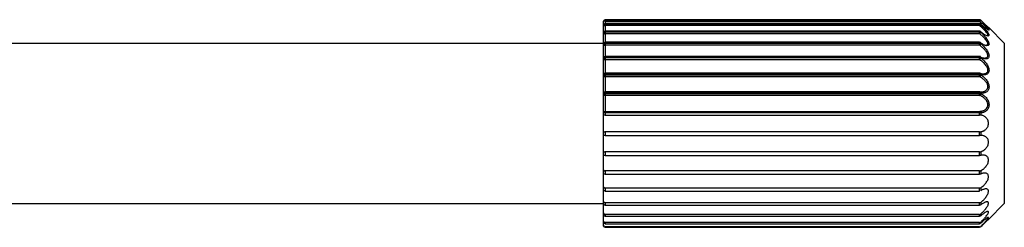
# Paper-space layout '_Inferior' of a CAD drawing. Header units: millimetres. Extents: x -124 to 674, y -133 to 0.
# Tile 9 of 9: x 551 to 674, y -80 to -54. Entities that reach past the tile are written whole.
import ezdxf

# ---------------------------------------------------------------- set-up
doc = ezdxf.new("R2010")
doc.units = ezdxf.units.MM

psp = doc.layouts.new('_Inferior')

# ---------------------------------------------------------------- linework, layer by layer
at = {"color": 7, "linetype": 'Continuous', "lineweight": 25}
for p, q in [((670.92, -54.03), (624.2, -54.03)), ((624.2, -54.03), (624.2, -65.94)), ((670.92, -54.03), (624.2, -54.03)), ((624.2, -54.04), (670.92, -54.04)), ((670.92, -54.24), (670.92, -54.03)), ((624, -58.81), (624, -54.23)), ((670.92, -54.24), (624.2, -54.24)), ((670.92, -54.51), (624.2, -54.51)), ((670.92, -54.52), (624.2, -54.52)), ((624.2, -54.55), (670.92, -54.55)), ((670.92, -54.77), (624.2, -54.77)), ((670.92, -54.77), (670.92, -54.51)), ((670.92, -54.63), (671.44, -55.01)), ((671.06, -54.09), (671.06, -54.1)), ((671.06, -54.09), (671.06, -54.09)), ((671.06, -54.57), (671.06, -54.6)), ((674, -56.97), (672.09, -55.06)), ((670.92, -55.46), (624.2, -55.46)), ((670.92, -55.48), (624.2, -55.48)), ((624.2, -55.53), (670.92, -55.53)), ((670.92, -55.78), (624.2, -55.78)), ((670.92, -55.78), (670.92, -55.46)), ((671.06, -55.54), (671.06, -55.58)), ((671.69, -55.96), (671.85, -55.99)), ((525, -56.97), (624, -56.97)), ((670.92, -56.85), (624.2, -56.85)), ((670.92, -56.89), (624.2, -56.89)), ((624.2, -56.95), (670.92, -56.95)), ((670.92, -57.22), (624.2, -57.22)), ((670.92, -57.22), (670.92, -56.85)), ((671.06, -56.94), (671.06, -57)), ((671.35, -57.11), (671.72, -57.2)), ((671.54, -57.2), (671.72, -57.2)), ((674, -56.97), (674, -76.97)), ((624, -79.73), (624, -58.81)), ((670.92, -58.61), (624.2, -58.61)), ((670.92, -58.69), (624.2, -58.69)), ((624.2, -58.76), (670.92, -58.76)), ((670.92, -59.03), (670.92, -58.61)), ((671.06, -58.72), (671.06, -58.8)), ((671.27, -58.81), (671.56, -58.81)), ((670.92, -59.03), (624.2, -59.03)), ((670.92, -60.7), (624.2, -60.7)), ((670.92, -60.8), (624.2, -60.8)), ((624.2, -60.89), (670.92, -60.89)), ((670.92, -61.15), (624.2, -61.15)), ((670.92, -61.15), (670.92, -60.7)), ((671.06, -60.83), (671.06, -60.92)), ((670.92, -63.01), (624.2, -63.01)), ((670.92, -63.15), (624.2, -63.15)), ((624.2, -63.25), (670.92, -63.25)), ((670.92, -63.49), (624.2, -63.49)), ((670.92, -63.49), (670.92, -63.01)), ((671.06, -63.17), (671.06, -63.26)), ((624.2, -65.47), (670.92, -65.47)), ((670.92, -65.65), (624.2, -65.65)), ((624.2, -65.94), (670.92, -65.94)), ((670.92, -65.94), (670.92, -65.47)), ((671.06, -65.65), (671.06, -65.94)), ((670.92, -68), (624.2, -68)), ((624.2, -68), (624.2, -68.49)), ((624.2, -68.49), (670.92, -68.49)), ((670.92, -68.49), (670.92, -68)), ((671.06, -68), (671.06, -68.48)), ((670.92, -70.51), (624.2, -70.51)), ((624.2, -70.51), (624.2, -70.98)), ((624.2, -70.98), (670.92, -70.98)), ((670.92, -70.98), (670.92, -70.51)), ((671.06, -70.5), (671.06, -70.96)), ((670.92, -72.88), (624.2, -72.88)), ((624.2, -72.88), (624.2, -73.31)), ((624.2, -73.31), (670.92, -73.31)), ((670.92, -73.31), (670.92, -72.88)), ((671.06, -72.86), (671.06, -73.28)), ((670.92, -75.03), (624.2, -75.03)), ((624.2, -75.03), (624.2, -75.41)), ((624.2, -75.41), (670.92, -75.41)), ((670.92, -75.41), (670.92, -75.03)), ((671.06, -74.99), (671.06, -75.37)), ((525, -76.97), (624, -76.97)), ((670.92, -76.87), (624.2, -76.87)), ((624.2, -76.87), (624.2, -77.17)), ((624.2, -77.17), (670.92, -77.17)), ((670.92, -77.17), (670.92, -76.87)), ((671.06, -76.82), (671.06, -77.13)), ((674, -76.97), (672.03, -78.94)), ((670.92, -78.32), (624.2, -78.32)), ((624.2, -78.32), (624.2, -78.55)), ((624.2, -78.55), (670.92, -78.55)), ((670.92, -78.55), (670.92, -78.32)), ((671.06, -78.27), (671.06, -78.5)), ((670.92, -79.34), (624.2, -79.34)), ((624.2, -79.34), (624.2, -79.48)), ((624.2, -79.48), (670.92, -79.48)), ((670.92, -79.48), (670.92, -79.34)), ((671.06, -79.28), (671.06, -79.42)), ((671.06, -79.83), (671.06, -79.87)), ((670.92, -79.88), (624.2, -79.88)), ((624.2, -79.88), (624.2, -79.93)), ((624.2, -79.93), (670.92, -79.93)), ((670.92, -79.93), (670.92, -79.88))]:
    psp.add_line(p, q, dxfattribs=at)
at = {"color": 7, "linetype": 'Continuous', "lineweight": 25, "flags": 128}
for points in [[(671.05, -54.56), (671.05, -54.56), (671.06, -54.57)], [(624, -55.71), (624, -55.72), (624.02, -55.73), (624.03, -55.75), (624.06, -55.76), (624.09, -55.77), (624.12, -55.78), (624.16, -55.78), (624.2, -55.78)], [(671.04, -55.51), (671.05, -55.52), (671.06, -55.54)], [(624, -57.11), (624, -57.13), (624.02, -57.15), (624.03, -57.17), (624.06, -57.19), (624.09, -57.2), (624.12, -57.21), (624.16, -57.22), (624.2, -57.22)], [(624.2, -58.69), (624.16, -58.69), (624.12, -58.7), (624.09, -58.71), (624.06, -58.72), (624.03, -58.74), (624.02, -58.77), (624, -58.79), (624, -58.81)], [(624, -58.89), (624, -58.87), (624.02, -58.84), (624.03, -58.82), (624.06, -58.8), (624.09, -58.78), (624.12, -58.77), (624.16, -58.77), (624.2, -58.76)], [(624.2, -60.8), (624.16, -60.8), (624.12, -60.81), (624.09, -60.82), (624.06, -60.83), (624.03, -60.84), (624.02, -60.86), (624, -60.88), (624, -60.9)], [(624, -60.98), (624, -60.96), (624.02, -60.95), (624.03, -60.93), (624.06, -60.92), (624.09, -60.9), (624.12, -60.89), (624.16, -60.89), (624.2, -60.89)], [(624.2, -63.15), (624.16, -63.15), (624.12, -63.16), (624.09, -63.16), (624.06, -63.17), (624.03, -63.18), (624.02, -63.19), (624, -63.2), (624, -63.21)], [(624, -63.3), (624, -63.29), (624.02, -63.28), (624.03, -63.27), (624.06, -63.26), (624.09, -63.26), (624.12, -63.25), (624.16, -63.25), (624.2, -63.25)]]:
    psp.add_lwpolyline(points, dxfattribs=at)
at = {"color": 7, "linetype": 'Continuous', "lineweight": 25}
for centre, radius, start, end in [((624.2, -54.23), 0.2, 90, 180), ((624.2, -54.23), 0.2, 89.8726, 179.872), ((624.2, -54.24), 0.199, 89.8511, 179.8503), ((670.92, -54.23), 0.2, 45.4441, 90), ((670.92, -54.23), 0.2, 45.1584, 90.0219), ((670.92, -54.24), 0.201, 45.1851, 90.0256), ((624.15, -57.92), 3.69, 89.2233, 92.3311), ((624.2, -54.71), 0.2, 90, 180), ((624.2, -54.71), 0.196, 88.7987, 178.7461), ((624.2, -54.74), 0.196, 88.7353, 178.6769), ((624.15, -54.47), 0.306, 240.3107, 279.0853), ((675.19, -58.48), 6.02, 133.3529, 135.2329), ((670.92, -54.71), 0.2, 47.2383, 90), ((670.92, -54.72), 0.204, 46.5113, 90.199), ((670.92, -54.75), 0.205, 46.5922, 90.209), ((670.47, -54.26), 0.684, 311.1421, 329.848), ((624.2, -55.66), 0.2, 90, 180), ((624.19, -55.67), 0.189, 86.6858, 176.2492), ((624.19, -55.72), 0.189, 86.5844, 176.1185), ((670.92, -55.66), 0.2, 50.3281, 90), ((670.92, -55.7), 0.214, 49.2829, 90.5071), ((670.92, -55.74), 0.214, 49.4202, 90.5205), ((670.62, -55.42), 0.464, 309.3194, 339.742), ((624.2, -57.05), 0.2, 90, 180), ((624.18, -57.07), 0.182, 83.7076, 171.8743), ((624.18, -57.13), 0.182, 83.5791, 171.6554), ((670.92, -57.05), 0.2, 54.9261, 90), ((670.92, -57.12), 0.232, 53.5363, 90.8504), ((670.92, -57.19), 0.233, 53.7325, 90.8628), ((670.68, -56.91), 0.394, 307.7786, 346.2346), ((670.99, -56.94), 0.0703, 0.7929, 51.4593), ((624.2, -58.81), 0.2, 90, 180), ((624.17, -58.85), 0.178, 191.9258, 278.2866), ((670.92, -58.81), 0.2, 61.2819, 90), ((670.92, -58.95), 0.267, 59.3224, 91.1008), ((670.92, -59.03), 0.269, 59.5785, 91.1068), ((670.71, -58.75), 0.349, 305.6219, 350.9351), ((670.96, -58.72), 0.0989, 358.761, 57.2232), ((624.2, -60.9), 0.2, 90, 180), ((624.18, -60.96), 0.185, 186.0508, 274.982), ((670.92, -60.9), 0.2, 69.5646, 90), ((670.92, -61.14), 0.34, 66.6194, 91.1298), ((670.92, -61.23), 0.344, 66.932, 91.1251), ((670.75, -60.89), 0.307, 302.3403, 354.6998), ((670.93, -60.82), 0.127, 357.2862, 64.2398), ((624.2, -63.21), 0.2, 90, 180), ((624.19, -63.29), 0.192, 182.5325, 272.3262), ((670.92, -63.21), 0.2, 79.6303, 90), ((670.93, -63.68), 0.525, 75.2542, 90.8624), ((670.93, -63.78), 0.537, 75.6124, 90.846), ((670.8, -63.25), 0.263, 297.5019, 358.025), ((670.9, -63.16), 0.157, 357.3814, 71.0044), ((624.2, -65.67), 0.2, 89.9974, 179.9974), ((624.15, -66.15), 0.509, 84.4187, 107.2085), ((670.88, -65.64), 0.176, 355.763, 78.8547), ((670.93, -67.13), 1.48, 84.8383, 90.3318)]:
    psp.add_arc(centre, radius, start, end, dxfattribs=at)
for points, knots in [([(671.92, -55.25), (671.93, -55.25), (671.94, -55.25), (671.95, -55.24), (671.95, -55.23), (671.94, -55.2), (671.92, -55.17), (671.88, -55.12), (671.79, -55.02), (671.65, -54.88), (671.48, -54.72), (671.3, -54.57), (671.11, -54.4), (670.99, -54.3), (670.92, -54.24)], [0, 0, 0, 0, 0.041789, 0.083002, 0.124073, 0.165443, 0.207542, 0.25078, 0.366606, 0.501114, 0.616455, 0.751052, 0.861778, 1, 1, 1, 1]), ([(671.85, -55.99), (671.86, -55.99), (671.88, -55.99), (671.91, -55.98), (671.93, -55.97), (671.95, -55.95), (671.95, -55.92), (671.95, -55.89), (671.93, -55.83), (671.86, -55.71), (671.72, -55.53), (671.54, -55.33), (671.35, -55.15), (671.14, -54.96), (671, -54.84), (670.92, -54.77)], [0, 0, 0, 0, 0.038697, 0.075989, 0.112134, 0.147416, 0.182141, 0.216628, 0.251203, 0.366728, 0.500981, 0.615441, 0.751057, 0.860979, 1, 1, 1, 1]), ([(672.09, -55.06), (672.09, -55.06), (672.09, -55.06), (672.08, -55.05), (672.06, -55.04), (672.03, -55.01), (671.97, -54.96), (671.88, -54.87), (671.74, -54.74), (671.58, -54.59), (671.41, -54.43), (671.24, -54.26), (671.12, -54.15), (671.06, -54.09)], [0, 0, 0, 0, 0.041052, 0.082574, 0.125027, 0.187452, 0.250836, 0.371474, 0.500823, 0.622131, 0.750149, 0.873022, 1, 1, 1, 1]), ([(671.06, -54.1), (671.09, -54.13), (671.15, -54.19), (671.24, -54.28), (671.32, -54.37), (671.44, -54.49), (671.58, -54.63), (671.74, -54.81), (671.88, -54.97), (671.97, -55.09), (672.03, -55.17), (672.07, -55.22), (672.09, -55.26), (672.09, -55.28), (672.09, -55.29)], [0, 0, 0, 0, 0.063799, 0.126408, 0.188014, 0.248807, 0.377064, 0.498687, 0.628094, 0.748874, 0.812075, 0.874629, 0.938185, 1, 1, 1, 1]), ([(672.09, -55.29), (672.09, -55.3), (672.09, -55.31), (672.08, -55.31), (672.06, -55.32), (672.03, -55.31), (671.97, -55.29), (671.88, -55.24), (671.74, -55.14), (671.58, -55.02), (671.41, -54.89), (671.24, -54.74), (671.12, -54.63), (671.06, -54.57)], [0, 0, 0, 0, 0.041045, 0.082566, 0.125024, 0.187447, 0.250832, 0.371469, 0.500823, 0.622128, 0.750148, 0.87302, 1, 1, 1, 1]), ([(671.06, -54.6), (671.09, -54.63), (671.15, -54.69), (671.24, -54.78), (671.32, -54.87), (671.44, -55), (671.58, -55.15), (671.79, -55.4), (671.97, -55.65), (672.07, -55.86), (672.1, -55.98), (672.07, -56.05), (671.97, -56.08), (671.79, -56.02), (671.58, -55.91), (671.41, -55.81), (671.24, -55.68), (671.12, -55.58), (671.06, -55.54)], [0, 0, 0, 0, 0.031937, 0.063278, 0.094117, 0.124549, 0.188753, 0.249636, 0.374298, 0.437117, 0.499707, 0.562169, 0.625092, 0.749808, 0.810607, 0.874772, 0.936357, 1, 1, 1, 1]), ([(671.72, -57.2), (671.74, -57.2), (671.78, -57.19), (671.83, -57.18), (671.87, -57.17), (671.9, -57.15), (671.93, -57.12), (671.94, -57.09), (671.96, -57.01), (671.93, -56.86), (671.79, -56.64), (671.6, -56.4), (671.39, -56.19), (671.16, -55.98), (671, -55.85), (670.92, -55.78)], [0, 0, 0, 0, 0.04098, 0.079914, 0.116978, 0.152374, 0.186338, 0.219135, 0.251057, 0.367921, 0.500323, 0.613868, 0.750797, 0.859992, 1, 1, 1, 1]), ([(671.06, -55.58), (671.18, -55.7), (671.41, -55.93), (671.74, -56.32), (671.97, -56.66), (672.07, -56.91), (672.1, -57.08), (672.07, -57.19), (672, -57.27), (671.9, -57.27), (671.85, -57.26)], [0, 0, 0, 0, 0.179794, 0.360295, 0.540592, 0.631446, 0.721969, 0.812308, 0.903312, 1, 1, 1, 1]), ([(671.56, -58.81), (671.58, -58.81), (671.63, -58.81), (671.7, -58.8), (671.76, -58.78), (671.81, -58.76), (671.85, -58.73), (671.89, -58.7), (671.93, -58.64), (671.96, -58.53), (671.93, -58.35), (671.84, -58.14), (671.66, -57.89), (671.47, -57.68), (671.28, -57.5), (671.11, -57.36), (670.98, -57.27), (670.92, -57.22)], [0, 0, 0, 0, 0.0422328, 0.0821355, 0.1198042, 0.1553534, 0.1889187, 0.2206617, 0.250773, 0.3319773, 0.413379, 0.5008056, 0.6129008, 0.7507275, 0.8193233, 0.9023971, 1, 1, 1, 1]), ([(671.85, -57.26), (671.81, -57.27), (671.69, -57.28), (671.41, -57.16), (671.18, -57.01), (671.06, -56.94)], [0, 0, 0, 0, 0.188125, 0.593483, 1, 1, 1, 1]), ([(671.06, -57), (671.09, -57.03), (671.15, -57.08), (671.24, -57.16), (671.32, -57.24), (671.44, -57.36), (671.58, -57.52), (671.79, -57.78), (671.97, -58.07), (672.07, -58.36), (672.1, -58.56), (672.07, -58.72), (672, -58.82), (671.92, -58.88), (671.83, -58.91), (671.77, -58.92), (671.73, -58.92)], [0, 0, 0, 0, 0.042554, 0.084315, 0.125407, 0.165956, 0.251505, 0.332628, 0.498734, 0.582437, 0.665835, 0.749063, 0.832905, 0.886194, 0.941555, 1, 1, 1, 1]), ([(670.92, -58.65), (670.96, -58.66), (671.03, -58.7), (671.14, -58.74), (671.25, -58.77), (671.34, -58.79), (671.42, -58.8), (671.49, -58.81), (671.54, -58.81), (671.56, -58.81)], [0, 0, 0, 0, 0.180048, 0.347639, 0.502798, 0.645562, 0.775975, 0.894094, 1, 1, 1, 1]), ([(671.73, -58.92), (671.71, -58.92), (671.66, -58.92), (671.58, -58.91), (671.5, -58.9), (671.38, -58.87), (671.24, -58.82), (671.12, -58.76), (671.06, -58.72)], [0, 0, 0, 0, 0.120166, 0.24309, 0.369383, 0.499613, 0.745694, 1, 1, 1, 1]), ([(671.06, -58.8), (671.09, -58.82), (671.15, -58.87), (671.24, -58.94), (671.32, -59.02), (671.44, -59.12), (671.58, -59.27), (671.79, -59.53), (671.97, -59.82), (672.07, -60.13), (672.1, -60.36), (672.07, -60.56), (671.97, -60.76), (671.79, -60.87), (671.58, -60.92), (671.41, -60.91), (671.24, -60.89), (671.12, -60.85), (671.06, -60.83)], [0, 0, 0, 0, 0.031937, 0.063278, 0.094117, 0.124549, 0.188753, 0.249636, 0.374298, 0.437117, 0.499707, 0.562169, 0.625092, 0.749808, 0.810607, 0.874772, 0.936357, 1, 1, 1, 1]), ([(671.36, -60.78), (671.39, -60.78), (671.45, -60.78), (671.53, -60.77), (671.61, -60.75), (671.68, -60.73), (671.74, -60.7), (671.79, -60.66), (671.86, -60.6), (671.94, -60.49), (671.96, -60.28), (671.91, -60.07), (671.8, -59.86), (671.66, -59.66), (671.49, -59.47), (671.32, -59.31), (671.13, -59.17), (670.99, -59.08), (670.92, -59.03)], [0, 0, 0, 0, 0.042779, 0.083118, 0.121063, 0.156669, 0.190002, 0.221145, 0.250198, 0.337285, 0.41823, 0.500064, 0.571335, 0.65427, 0.750427, 0.818261, 0.901427, 1, 1, 1, 1]), ([(670.92, -60.71), (670.95, -60.72), (671.02, -60.74), (671.12, -60.76), (671.21, -60.77), (671.29, -60.78), (671.34, -60.78), (671.36, -60.78)], [0, 0, 0, 0, 0.238848, 0.458248, 0.65822, 0.838791, 1, 1, 1, 1]), ([(671.14, -63.03), (671.17, -63.03), (671.24, -63.03), (671.34, -63.01), (671.43, -63), (671.51, -62.97), (671.59, -62.94), (671.65, -62.9), (671.75, -62.84), (671.87, -62.72), (671.96, -62.5), (671.95, -62.22), (671.8, -61.88), (671.58, -61.61), (671.36, -61.42), (671.15, -61.27), (671, -61.19), (670.92, -61.15)], [0, 0, 0, 0, 0.0436369, 0.0846261, 0.1229877, 0.1587461, 0.1919319, 0.2225828, 0.2507473, 0.3436572, 0.4248462, 0.5007536, 0.6106201, 0.7500662, 0.8171334, 0.9004081, 1, 1, 1, 1]), ([(671.06, -60.92), (671.09, -60.93), (671.15, -60.97), (671.24, -61.03), (671.32, -61.09), (671.44, -61.19), (671.58, -61.32), (671.79, -61.56), (671.97, -61.85), (672.07, -62.17), (672.1, -62.42), (672.07, -62.64), (671.97, -62.89), (671.79, -63.06), (671.58, -63.15), (671.41, -63.18), (671.24, -63.19), (671.12, -63.18), (671.06, -63.17)], [0, 0, 0, 0, 0.031937, 0.063278, 0.094117, 0.124549, 0.188753, 0.249636, 0.374298, 0.437117, 0.499707, 0.562169, 0.625092, 0.749808, 0.810607, 0.874772, 0.936357, 1, 1, 1, 1]), ([(670.92, -65.47), (670.96, -65.47), (671.04, -65.46), (671.15, -65.45), (671.25, -65.42), (671.35, -65.39), (671.43, -65.36), (671.51, -65.33), (671.63, -65.25), (671.78, -65.12), (671.92, -64.9), (671.97, -64.64), (671.92, -64.37), (671.78, -64.1), (671.6, -63.89), (671.39, -63.72), (671.18, -63.59), (671.01, -63.52), (670.92, -63.49)], [0, 0, 0, 0, 0.045231, 0.087294, 0.126197, 0.161948, 0.194561, 0.224052, 0.250442, 0.347268, 0.428971, 0.500358, 0.571656, 0.65336, 0.750251, 0.816451, 0.899649, 1, 1, 1, 1]), ([(671.06, -63.26), (671.09, -63.28), (671.15, -63.3), (671.24, -63.35), (671.32, -63.4), (671.44, -63.47), (671.58, -63.59), (671.79, -63.8), (671.97, -64.07), (672.07, -64.39), (672.1, -64.65), (672.07, -64.89), (671.97, -65.18), (671.79, -65.39), (671.58, -65.53), (671.41, -65.6), (671.24, -65.64), (671.12, -65.65), (671.06, -65.65)], [0, 0, 0, 0, 0.031937, 0.063278, 0.094117, 0.124549, 0.188753, 0.249636, 0.374298, 0.437117, 0.499707, 0.562169, 0.625092, 0.749808, 0.810607, 0.874772, 0.936357, 1, 1, 1, 1]), ([(624.2, -65.94), (624.19, -65.94), (624.16, -65.94), (624.11, -65.94), (624.05, -65.94), (624.02, -65.95), (624, -65.96), (624, -65.96), (624, -65.97)], [0, 0, 0, 0, 0.12588, 0.25215, 0.500253, 0.749215, 0.87545, 1, 1, 1, 1]), ([(671.06, -65.94), (671.05, -65.94), (671.03, -65.94), (670.99, -65.94), (670.96, -65.94), (670.93, -65.94), (670.92, -65.94)], [0, 0, 0, 0, 0.2491267, 0.4992401, 0.7490064, 1, 1, 1, 1]), ([(671.06, -68), (671.09, -68), (671.15, -67.99), (671.24, -67.97), (671.32, -67.94), (671.42, -67.9), (671.54, -67.84), (671.69, -67.72), (671.82, -67.59), (671.94, -67.41), (672.01, -67.2), (672.04, -66.97), (672.01, -66.74), (671.94, -66.54), (671.82, -66.36), (671.69, -66.22), (671.54, -66.11), (671.4, -66.03), (671.23, -65.97), (671.12, -65.95), (671.06, -65.94)], [0, 0, 0, 0, 0.0385, 0.072082, 0.100748, 0.124498, 0.191678, 0.2495, 0.316058, 0.374649, 0.439426, 0.499854, 0.560314, 0.625171, 0.683681, 0.750199, 0.807966, 0.87513, 0.927683, 1, 1, 1, 1]), ([(624, -67.98), (624, -67.98), (624, -67.99), (624.02, -67.99), (624.05, -68), (624.11, -68), (624.16, -68), (624.19, -68), (624.2, -68)], [0, 0, 0, 0, 0.124603, 0.250214, 0.49973, 0.748369, 0.873974, 1, 1, 1, 1]), ([(624.2, -68.49), (624.19, -68.49), (624.16, -68.49), (624.11, -68.49), (624.05, -68.48), (624.02, -68.48), (624, -68.47), (624, -68.48), (624, -68.48)], [0, 0, 0, 0, 0.12588, 0.25215, 0.500253, 0.749215, 0.87545, 1, 1, 1, 1]), ([(670.92, -68), (670.93, -68), (670.96, -68), (670.99, -68), (671.03, -68), (671.05, -68), (671.06, -68)], [0, 0, 0, 0, 0.250939, 0.500697, 0.750812, 1, 1, 1, 1]), ([(671.06, -68.48), (671.05, -68.48), (671.03, -68.48), (670.99, -68.49), (670.96, -68.49), (670.93, -68.49), (670.92, -68.49)], [0, 0, 0, 0, 0.249127, 0.49924, 0.749006, 1, 1, 1, 1]), ([(671.06, -70.5), (671.09, -70.49), (671.15, -70.47), (671.24, -70.43), (671.32, -70.39), (671.42, -70.33), (671.54, -70.25), (671.69, -70.11), (671.82, -69.95), (671.94, -69.75), (672.01, -69.54), (672.04, -69.31), (672.01, -69.09), (671.94, -68.9), (671.82, -68.74), (671.69, -68.63), (671.54, -68.55), (671.4, -68.5), (671.23, -68.47), (671.12, -68.48), (671.06, -68.48)], [0, 0, 0, 0, 0.0384999, 0.0720824, 0.1007481, 0.1244981, 0.1916778, 0.2494995, 0.3160584, 0.3746492, 0.4394262, 0.4998536, 0.5603142, 0.6251711, 0.6836808, 0.7501986, 0.807966, 0.8751301, 0.9276827, 1, 1, 1, 1]), ([(624, -70.45), (624, -70.45), (624, -70.46), (624.02, -70.48), (624.05, -70.5), (624.11, -70.51), (624.16, -70.51), (624.19, -70.51), (624.2, -70.51)], [0, 0, 0, 0, 0.124603, 0.250214, 0.49973, 0.748369, 0.873974, 1, 1, 1, 1]), ([(624.2, -70.98), (624.19, -70.98), (624.16, -70.98), (624.11, -70.97), (624.05, -70.96), (624.02, -70.94), (624, -70.93), (624, -70.93), (624, -70.93)], [0, 0, 0, 0, 0.12588, 0.25215, 0.500253, 0.749215, 0.87545, 1, 1, 1, 1]), ([(670.92, -70.51), (670.93, -70.51), (670.96, -70.51), (670.99, -70.51), (671.03, -70.5), (671.05, -70.5), (671.06, -70.5)], [0, 0, 0, 0, 0.250939, 0.500697, 0.750812, 1, 1, 1, 1]), ([(671.06, -70.96), (671.05, -70.96), (671.03, -70.97), (670.99, -70.97), (670.96, -70.98), (670.93, -70.98), (670.92, -70.98)], [0, 0, 0, 0, 0.249127, 0.49924, 0.749006, 1, 1, 1, 1]), ([(671.06, -72.86), (671.09, -72.84), (671.15, -72.81), (671.24, -72.76), (671.32, -72.71), (671.42, -72.63), (671.54, -72.53), (671.69, -72.37), (671.82, -72.19), (671.94, -71.99), (672.01, -71.77), (672.04, -71.55), (672.01, -71.35), (671.94, -71.18), (671.82, -71.06), (671.69, -70.98), (671.54, -70.93), (671.4, -70.91), (671.23, -70.92), (671.12, -70.94), (671.06, -70.96)], [0, 0, 0, 0, 0.0385, 0.072082, 0.100748, 0.124498, 0.191678, 0.2495, 0.316058, 0.374649, 0.439426, 0.499854, 0.560314, 0.625171, 0.683681, 0.750199, 0.807966, 0.87513, 0.927683, 1, 1, 1, 1]), ([(624, -72.78), (624, -72.79), (624, -72.81), (624.02, -72.83), (624.05, -72.86), (624.11, -72.88), (624.16, -72.88), (624.19, -72.88), (624.2, -72.88)], [0, 0, 0, 0, 0.124603, 0.250214, 0.49973, 0.748369, 0.873974, 1, 1, 1, 1]), ([(624.2, -73.31), (624.19, -73.31), (624.16, -73.31), (624.11, -73.3), (624.05, -73.29), (624.02, -73.26), (624, -73.24), (624, -73.23), (624, -73.23)], [0, 0, 0, 0, 0.12588, 0.25215, 0.500253, 0.749215, 0.87545, 1, 1, 1, 1]), ([(670.92, -72.88), (670.93, -72.88), (670.96, -72.88), (670.99, -72.88), (671.03, -72.87), (671.05, -72.86), (671.06, -72.86)], [0, 0, 0, 0, 0.250939, 0.500697, 0.750812, 1, 1, 1, 1]), ([(671.06, -73.28), (671.05, -73.29), (671.03, -73.3), (670.99, -73.31), (670.96, -73.31), (670.93, -73.31), (670.92, -73.31)], [0, 0, 0, 0, 0.249127, 0.49924, 0.749006, 1, 1, 1, 1]), ([(671.06, -74.99), (671.09, -74.97), (671.15, -74.93), (671.24, -74.87), (671.32, -74.81), (671.42, -74.72), (671.54, -74.6), (671.69, -74.42), (671.82, -74.24), (671.94, -74.03), (672.01, -73.82), (672.04, -73.62), (672.01, -73.44), (671.94, -73.31), (671.82, -73.22), (671.69, -73.17), (671.54, -73.16), (671.4, -73.17), (671.23, -73.21), (671.12, -73.26), (671.06, -73.28)], [0, 0, 0, 0, 0.0385, 0.072082, 0.100748, 0.124498, 0.191678, 0.2495, 0.316058, 0.374649, 0.439426, 0.499854, 0.560314, 0.625171, 0.683681, 0.750199, 0.807966, 0.87513, 0.927683, 1, 1, 1, 1]), ([(624, -74.9), (624, -74.91), (624, -74.93), (624.02, -74.96), (624.05, -75), (624.11, -75.02), (624.16, -75.03), (624.19, -75.03), (624.2, -75.03)], [0, 0, 0, 0, 0.124603, 0.250214, 0.49973, 0.748369, 0.873974, 1, 1, 1, 1]), ([(624.2, -75.41), (624.19, -75.41), (624.16, -75.4), (624.11, -75.39), (624.05, -75.37), (624.02, -75.33), (624, -75.31), (624, -75.29), (624, -75.28)], [0, 0, 0, 0, 0.12588, 0.25215, 0.500253, 0.749215, 0.87545, 1, 1, 1, 1]), ([(670.92, -75.03), (670.93, -75.03), (670.96, -75.03), (670.99, -75.02), (671.03, -75.01), (671.05, -75), (671.06, -74.99)], [0, 0, 0, 0, 0.250939, 0.500697, 0.750812, 1, 1, 1, 1]), ([(671.06, -76.82), (671.09, -76.79), (671.15, -76.74), (671.24, -76.67), (671.32, -76.6), (671.42, -76.5), (671.54, -76.37), (671.69, -76.19), (671.82, -76), (671.94, -75.8), (672.01, -75.61), (672.04, -75.43), (672.01, -75.28), (671.94, -75.19), (671.82, -75.14), (671.69, -75.13), (671.54, -75.15), (671.4, -75.19), (671.23, -75.26), (671.12, -75.33), (671.06, -75.37)], [0, 0, 0, 0, 0.0384999, 0.0720824, 0.1007481, 0.1244981, 0.1916778, 0.2494995, 0.3160584, 0.3746492, 0.4394262, 0.4998536, 0.5603142, 0.6251711, 0.6836808, 0.7501986, 0.807966, 0.8751301, 0.9276827, 1, 1, 1, 1]), ([(624, -76.71), (624, -76.72), (624, -76.74), (624.02, -76.78), (624.05, -76.82), (624.11, -76.85), (624.16, -76.86), (624.19, -76.86), (624.2, -76.87)], [0, 0, 0, 0, 0.124603, 0.250214, 0.49973, 0.748369, 0.873974, 1, 1, 1, 1]), ([(624.2, -77.17), (624.19, -77.17), (624.16, -77.17), (624.11, -77.16), (624.05, -77.13), (624.02, -77.09), (624, -77.05), (624, -77.03), (624, -77.02)], [0, 0, 0, 0, 0.12588, 0.25215, 0.500253, 0.749215, 0.87545, 1, 1, 1, 1]), ([(670.92, -76.87), (670.93, -76.86), (670.96, -76.86), (670.99, -76.85), (671.03, -76.84), (671.05, -76.83), (671.06, -76.82)], [0, 0, 0, 0, 0.250939, 0.500697, 0.750812, 1, 1, 1, 1]), ([(671.06, -77.13), (671.05, -77.13), (671.03, -77.15), (670.99, -77.16), (670.96, -77.17), (670.93, -77.17), (670.92, -77.17)], [0, 0, 0, 0, 0.249127, 0.49924, 0.749006, 1, 1, 1, 1]), ([(671.06, -78.27), (671.09, -78.24), (671.15, -78.18), (671.24, -78.1), (671.32, -78.03), (671.42, -77.92), (671.54, -77.79), (671.69, -77.6), (671.82, -77.42), (671.94, -77.24), (672.01, -77.06), (672.04, -76.92), (672.01, -76.81), (671.94, -76.75), (671.82, -76.74), (671.69, -76.77), (671.54, -76.82), (671.4, -76.9), (671.23, -77), (671.12, -77.08), (671.06, -77.13)], [0, 0, 0, 0, 0.0384999, 0.0720824, 0.1007481, 0.1244981, 0.1916778, 0.2494995, 0.3160584, 0.3746492, 0.4394262, 0.4998536, 0.5603142, 0.6251711, 0.6836808, 0.7501986, 0.807966, 0.8751301, 0.9276827, 1, 1, 1, 1]), ([(624, -78.14), (624, -78.15), (624, -78.18), (624.02, -78.22), (624.05, -78.27), (624.11, -78.3), (624.16, -78.32), (624.19, -78.32), (624.2, -78.32)], [0, 0, 0, 0, 0.124603, 0.250214, 0.49973, 0.748369, 0.873974, 1, 1, 1, 1]), ([(624.2, -78.55), (624.19, -78.55), (624.16, -78.55), (624.11, -78.53), (624.05, -78.5), (624.02, -78.45), (624, -78.41), (624, -78.39), (624, -78.38)], [0, 0, 0, 0, 0.12588, 0.25215, 0.500253, 0.749215, 0.87545, 1, 1, 1, 1]), ([(670.92, -78.32), (670.93, -78.32), (670.96, -78.32), (670.99, -78.31), (671.03, -78.29), (671.05, -78.28), (671.06, -78.27)], [0, 0, 0, 0, 0.250939, 0.500697, 0.750812, 1, 1, 1, 1]), ([(671.06, -78.5), (671.05, -78.5), (671.03, -78.52), (670.99, -78.54), (670.96, -78.55), (670.93, -78.55), (670.92, -78.55)], [0, 0, 0, 0, 0.249127, 0.49924, 0.749006, 1, 1, 1, 1]), ([(671.06, -79.28), (671.09, -79.25), (671.15, -79.19), (671.24, -79.1), (671.32, -79.03), (671.42, -78.92), (671.54, -78.79), (671.69, -78.61), (671.82, -78.44), (671.94, -78.28), (672.01, -78.13), (672.04, -78.02), (672.01, -77.96), (671.94, -77.94), (671.82, -77.97), (671.69, -78.03), (671.54, -78.12), (671.4, -78.22), (671.23, -78.35), (671.12, -78.44), (671.06, -78.5)], [0, 0, 0, 0, 0.0385, 0.072082, 0.100748, 0.124498, 0.191678, 0.2495, 0.316058, 0.374649, 0.439426, 0.499854, 0.560314, 0.625171, 0.683681, 0.750199, 0.807966, 0.87513, 0.927683, 1, 1, 1, 1]), ([(624, -79.15), (624, -79.16), (624, -79.18), (624.02, -79.23), (624.05, -79.29), (624.11, -79.32), (624.16, -79.34), (624.19, -79.34), (624.2, -79.34)], [0, 0, 0, 0, 0.124603, 0.250214, 0.49973, 0.748369, 0.873974, 1, 1, 1, 1]), ([(624.2, -79.48), (624.19, -79.48), (624.16, -79.48), (624.11, -79.46), (624.05, -79.43), (624.02, -79.37), (624, -79.33), (624, -79.3), (624, -79.29)], [0, 0, 0, 0, 0.1258797, 0.2521503, 0.5002532, 0.7492152, 0.8754502, 1, 1, 1, 1]), ([(624, -79.68), (624, -79.7), (624, -79.72), (624.02, -79.77), (624.05, -79.83), (624.11, -79.87), (624.16, -79.88), (624.19, -79.88), (624.2, -79.88)], [0, 0, 0, 0, 0.124603, 0.250214, 0.49973, 0.748369, 0.873974, 1, 1, 1, 1]), ([(624.2, -79.93), (624.19, -79.93), (624.16, -79.93), (624.11, -79.91), (624.05, -79.88), (624.02, -79.82), (624, -79.77), (624, -79.75), (624, -79.73)], [0, 0, 0, 0, 0.12588, 0.25215, 0.500253, 0.749215, 0.87545, 1, 1, 1, 1]), ([(670.92, -79.34), (670.93, -79.34), (670.96, -79.34), (670.99, -79.33), (671.03, -79.31), (671.05, -79.29), (671.06, -79.28)], [0, 0, 0, 0, 0.250939, 0.500697, 0.750812, 1, 1, 1, 1]), ([(671.06, -79.42), (671.05, -79.43), (671.03, -79.45), (670.99, -79.47), (670.96, -79.48), (670.93, -79.48), (670.92, -79.48)], [0, 0, 0, 0, 0.249127, 0.49924, 0.749006, 1, 1, 1, 1]), ([(670.92, -79.88), (670.93, -79.88), (670.96, -79.88), (670.99, -79.87), (671.03, -79.85), (671.05, -79.83), (671.06, -79.83)], [0, 0, 0, 0, 0.2509387, 0.5006965, 0.7508123, 1, 1, 1, 1]), ([(672.01, -78.69), (672.01, -78.69), (672, -78.68), (671.9, -78.73), (671.7, -78.87), (671.38, -79.12), (671.17, -79.32), (671.06, -79.42)], [0, 0, 0, 0, 0.011752, 0.157893, 0.438244, 0.719088, 1, 1, 1, 1]), ([(671.06, -79.83), (671.09, -79.79), (671.15, -79.73), (671.24, -79.64), (671.32, -79.56), (671.42, -79.46), (671.54, -79.33), (671.69, -79.17), (671.82, -79.02), (671.92, -78.9), (671.99, -78.81), (672.03, -78.74), (672.03, -78.72), (672.03, -78.71)], [0, 0, 0, 0, 0.076982, 0.144132, 0.20145, 0.248939, 0.383267, 0.498884, 0.631971, 0.749126, 0.836884, 0.919939, 1, 1, 1, 1]), ([(672.03, -78.94), (672.03, -78.94), (672.03, -78.94), (672.02, -78.95), (672.01, -78.96), (671.99, -78.98), (671.96, -79.01), (671.91, -79.05), (671.82, -79.13), (671.69, -79.26), (671.54, -79.4), (671.4, -79.54), (671.23, -79.7), (671.12, -79.81), (671.06, -79.87)], [0, 0, 0, 0, 0.039809, 0.080142, 0.121233, 0.163303, 0.206559, 0.251191, 0.368079, 0.500962, 0.616368, 0.750543, 0.85553, 1, 1, 1, 1])]:
    psp.add_open_spline(points, degree=3, knots=knots, dxfattribs=at)
psp.add_open_spline([(670.92, -63.01), (670.99, -63.02), (671.06, -63.03), (671.14, -63.03)], degree=3, dxfattribs=at)

doc.saveas('drawing.dxf')
